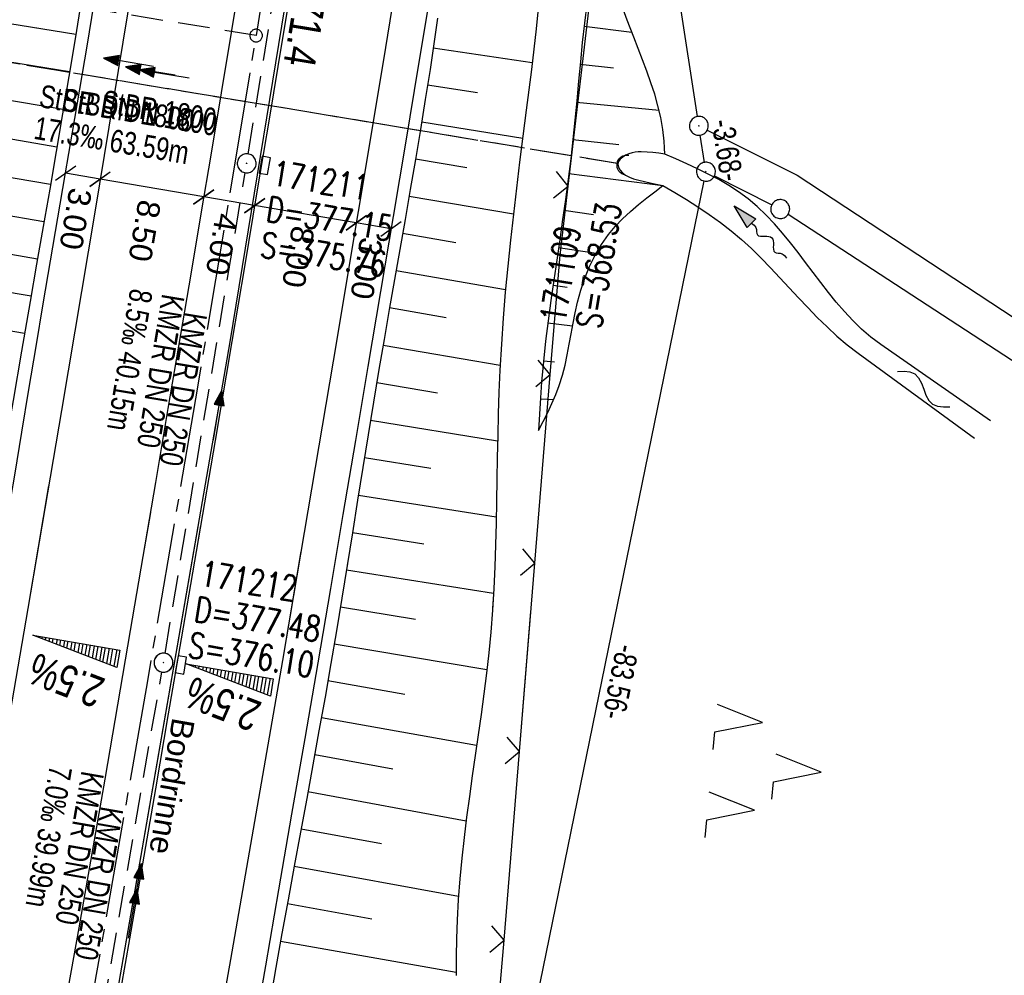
# Model space of a CAD drawing. Extents: x 509531 to 509917, y 454649 to 455599.
# Tile 4 of 26: x 509671 to 509749, y 454709 to 454784. Entities that reach past the tile are written whole.
import ezdxf

# ---------------------------------------------------------------- set-up
doc = ezdxf.new("R2010")
doc.units = 0
doc.header["$LTSCALE"] = 10
doc.header["$MEASUREMENT"] = 0
for name, pattern in [('ACHSE', [5.5, 4, -0.5, 0.5, -0.5]), ('LT00', [0]), ('LT12', [0.4, 0.3, -0.1]), ('LT17', [0.15, 0.1, -0.05]), ('STRICHLINIE2', [0.375, 0.25, -0.125])]:
    doc.linetypes.add(name, pattern=pattern)
doc.layers.get('0').update_dxf_attribs({"linetype": 'LT00'})
for name, color, linetype in [('--EK_FBR', 1, 'LT00'), ('--EK_Halt-Pfeil', 4, 'LT00'), ('--EK_Haltung', 7, 'STRICHLINIE2'), ('--EK_Haltung-Text', 140, 'LT00'), ('--EK_Schacht-Text', 5, 'LT00'), ('--EK_ST-93-1', 30, 'LT17'), ('--EL_DFK_AB_L', 21, 'LT00'), ('--EL_DFK_AB_P', 7, 'LT00'), ('--EL_Halt-Pfeil', 4, 'LT00'), ('--EL_Haltung', 182, 'STRICHLINIE2'), ('--EL_Haltung-Text', 182, 'LT00'), ('--FLIEßRICHTPFEIL', 180, 'Continuous'), ('--WASSER_NUTZUNG', 180, 'Continuous'), ('-AX-093', 35, 'ACHSE'), ('-QUE-20O', 11, 'LT00'), ('-QUE-20W', 11, 'LT00'), ('-ST-93-1', 250, 'LT00'), ('ABSTAND', 8, 'LT00'), ('BEMAßUNG', 255, 'Continuous'), ('DFK_AB_L', 21, 'LT00'), ('DFK_AB_P', 7, 'LT00'), ('DFK_GZPKT', 250, 'LT00'), ('DFK_KATASTER', 250, 'LT00'), ('DFK_NUTZUNG', 250, 'LT00'), ('DL', 182, 'LT12'), ('DL_PFEIL', 201, 'LT00'), ('DL_TEXT', 182, 'LT00'), ('RINNE_TEXT', 11, 'Continuous'), ('V116_AFBR_BAB', 250, 'LT00'), ('V116_BOESCH', 250, 'LT00'), ('V116_BOSCHUNG', 250, 'LT00'), ('V116_GRABEN', 250, 'LT00'), ('V116_H_BORD', 8, 'LT00'), ('V116_KA_PRUF', 182, 'LT00'), ('V116_LD_MARK', 250, 'LT00'), ('V116_SINKK', 182, 'LT00'), ('V116_UK_DURCH', 182, 'LT00'), ('V116_ZAUN', 40, 'LT00'), ('V117_AFBR_BAB', 250, 'LT00'), ('V117_BOESCH', 250, 'LT00'), ('V117_BOSCHUNG', 250, 'LT00'), ('V117_H_BORD', 8, 'LT00'), ('V117_KA_PRUF', 182, 'LT00'), ('V117_LD_MARK', 250, 'LT00'), ('V117_SINKK', 182, 'LT00'), ('V117_ZAUN', 40, 'LT00')]:
    doc.layers.add(name, color=color, linetype=linetype)
doc.styles.add('Arial', font='ARIAL.TTF')
doc.styles.add('Beschrift', font='ARIAL.TTF')
doc.styles.add('Haltungsbeschriftung', font='ARIAL.TTF', dxfattribs={"width": 0.75})
doc.styles.add('schachtbeschriftung', font='romans.shx', dxfattribs={"width": 0.75, "height": 2})
doc.styles.get("Standard").update_dxf_attribs({"font": 'ARIAL.TTF'})

# ---------------------------------------------------------------- blocks, each defined once
blk = doc.blocks.new('SYMB7010')
at = {"color": 0, "linetype": 'ByBlock'}
for points in [[(-0.031408, 0.499213), (-0.093728, 0.49134), (-0.15457, 0.475719), (-0.212975, 0.452595), (-0.268021, 0.422333), (-0.31884, 0.385411), (-0.36463, 0.342411), (-0.40467, 0.29401), (-0.438329, 0.240973), (-0.465074, 0.184136), (-0.484486, 0.124395), (-0.496256, 0.062692), (-0.5002, 0)], [(-0.5002, 0), (-0.496256, -0.062692), (-0.484486, -0.124395), (-0.465075, -0.184136), (-0.438329, -0.240973), (-0.404671, -0.29401), (-0.36463, -0.342411), (-0.31884, -0.385411), (-0.268021, -0.422333), (-0.212975, -0.452595), (-0.154571, -0.475719), (-0.093728, -0.49134), (-0.031408, -0.499213), (0.031408, -0.499213)], [(0.5002, 0), (0.496256, 0.062692), (0.484485, 0.124395), (0.465074, 0.184136), (0.438329, 0.240973), (0.40467, 0.29401), (0.36463, 0.342411), (0.31884, 0.385411), (0.268021, 0.422333), (0.212975, 0.452595), (0.15457, 0.475719), (0.093728, 0.49134), (0.031408, 0.499213), (-0.031408, 0.499213)], [(0.031408, -0.499213), (0.093728, -0.491341), (0.15457, -0.475719), (0.212975, -0.452595), (0.268021, -0.422333), (0.31884, -0.385411), (0.36463, -0.342411), (0.404671, -0.294011), (0.438329, -0.240974), (0.465075, -0.184136), (0.484486, -0.124395), (0.496256, -0.062692), (0.500201, 0)]]:
    blk.add_lwpolyline(points, dxfattribs=at)
blk = doc.blocks.new('SYMB0003')
at = {"color": 0, "linetype": 'ByBlock'}
for p, q in [((-0.015712, 0), (0.010166, 0.012015)), ((0, -0.021257), (-0.015712, 0)), ((0.010166, 0.012015), (0, -0.021257))]:
    blk.add_line(p, q, dxfattribs=at)
for points in [[(-0.031395, 0.499013), (-0.093691, 0.491144), (-0.154509, 0.475528), (-0.21289, 0.452414), (-0.267913, 0.422164), (-0.318712, 0.385257), (-0.364484, 0.342274), (-0.404509, 0.293893), (-0.438154, 0.240877), (-0.464888, 0.184062), (-0.484292, 0.124345), (-0.496058, 0.062667), (-0.5, 0)], [(-0.5, 0), (-0.496058, -0.062667), (-0.484292, -0.124345), (-0.464888, -0.184062), (-0.438154, -0.240877), (-0.404509, -0.293893), (-0.364485, -0.342274), (-0.318712, -0.385257), (-0.267914, -0.422164), (-0.21289, -0.452414), (-0.154509, -0.475529), (-0.093691, -0.491144), (-0.031395, -0.499014), (0.031395, -0.499014)], [(0.5, 0), (0.496057, 0.062667), (0.484292, 0.124345), (0.464888, 0.184062), (0.438153, 0.240877), (0.404509, 0.293893), (0.364484, 0.342274), (0.318712, 0.385257), (0.267913, 0.422164), (0.21289, 0.452414), (0.154509, 0.475528), (0.093691, 0.491144), (0.031395, 0.499013), (-0.031395, 0.499013)], [(0.031395, -0.499014), (0.093691, -0.491144), (0.154509, -0.475529), (0.21289, -0.452414), (0.267914, -0.422164), (0.318712, -0.385257), (0.364485, -0.342274), (0.404509, -0.293893), (0.438154, -0.240877), (0.464889, -0.184062), (0.484292, -0.124345), (0.496058, -0.062667), (0.5, 0)]]:
    blk.add_lwpolyline(points, dxfattribs=at)
blk = doc.blocks.new('SYMB7251')
at = {"color": 0, "linetype": 'ByBlock'}
for points in [[(-0.25, 0), (-0.208333, 0.028889), (-0.166667, 0.051111), (-0.125, 0.06), (-0.083333, 0.051111), (-0.041667, 0.028889), (0, 0)], [(0, 0), (0.041667, -0.028889), (0.083333, -0.051111), (0.125, -0.06), (0.166667, -0.051111), (0.208333, -0.028889), (0.25, 0)]]:
    blk.add_lwpolyline(points, dxfattribs=at)
blk = doc.blocks.new('SYMB7221')
at = {"color": 0, "linetype": 'ByBlock'}
for p, q in [((0, 0.435), (-0.11, 0.065)), ((0.11, 0.065), (0, 0.435)), ((0.25, 0.065), (0.11, 0.065)), ((-0.35, -0.065), (-0.46, -0.435)), ((0.35, -0.065), (0.24, -0.435))]:
    blk.add_line(p, q, dxfattribs=at)
for points in [[(-0.1, -0.435), (-0.24, -0.435), (-0.35, -0.065)], [(0.6, -0.435), (0.46, -0.435), (0.35, -0.065)]]:
    blk.add_lwpolyline(points, dxfattribs=at)
blk = doc.blocks.new('FLIEßRICHTPFEIL')
at = {"layer": '--FLIEßRICHTPFEIL'}
blk.add_hatch(color=256, dxfattribs=at).paths.add_polyline_path([(-1.95, 0.4875), (-1.95, -0.4875), (0, 0)])
for p, q in [((-1.95, 0.4875), (-1.95, -0.4875)), ((-1.95, 0.4875), (0, 0)), ((0, 0), (-1.95, -0.4875))]:
    blk.add_line(p, q, dxfattribs=at)
at = {"layer": '--FLIEßRICHTPFEIL', "start_tangent": (-1, 0), "end_tangent": (-1, 0)}
blk.add_spline([(-1.95, 0), (-2.4375, 0), (-2.925, 0.325), (-3.4125, 0), (-3.9, -0.325), (-4.3875, 0), (-4.875, 0.325), (-5.3625, 0), (-5.85, 0)], degree=3, dxfattribs=at)
blk = doc.blocks.new('SYMB0652')
at = {"color": 0, "linetype": 'ByBlock'}
blk.add_lwpolyline([(-0.15, -0.075), (0.15, -0.075), (0.15, 0.075), (-0.15, 0.075), (-0.15, -0.075)], dxfattribs=at)
blk = doc.blocks.new('SYMB1107')
at = {"color": 0, "linetype": 'ByBlock'}
for points in [[(-0.2, 0), (-0.196157, 0.039018), (-0.184776, 0.076537), (-0.166294, 0.111114), (-0.141421, 0.141421), (-0.111114, 0.166294), (-0.076537, 0.184776), (-0.039018, 0.196157), (0, 0.2)], [(0, 0.2), (0.039018, 0.196157), (0.076537, 0.184776), (0.111114, 0.166294), (0.141421, 0.141421), (0.166294, 0.111114), (0.184776, 0.076537), (0.196157, 0.039018), (0.2, 0)]]:
    blk.add_lwpolyline(points, dxfattribs=at)
blk = doc.blocks.new('_Oblique')
at = {"color": 0, "linetype": 'ByBlock', "lineweight": -2}
blk.add_line((-0.5, -0.5), (0.5, 0.5), dxfattribs=at)
blk = doc.blocks.new('SYMB0024')
at = {"color": 0, "linetype": 'ByBlock'}
for p, q in [((-0.5, 0.5), (0, 0)), ((0, 0), (0.5, 0.5))]:
    blk.add_line(p, q, dxfattribs=at)
blk = doc.blocks.new('SYMB0070')
at = {"color": 0, "linetype": 'ByBlock'}
for p, q in [((-0.5, 0), (0.2, 0)), ((0.5, 0), (0.2, 0.1)), ((0.2, 0.1), (0.2, 0)), ((0.468, 0), (0.21, 0.086)), ((0.21, 0.086), (0.21, -0.086)), ((0.21, -0.086), (0.468, 0)), ((0.22, -0.072), (0.437, 0)), ((0.23, -0.058), (0.405, 0)), ((0.24, -0.045), (0.374, 0)), ((0.342, 0), (0.25, 0.031)), ((0.25, 0.031), (0.25, -0.031)), ((0.25, -0.031), (0.342, 0)), ((0.26, -0.017), (0.31, 0)), ((0.27, -0.003), (0.279, 0))]:
    blk.add_line(p, q, dxfattribs=at)
for points in [[(0.2, 0), (0.2, -0.1), (0.5, 0)], [(0.437, 0), (0.22, 0.072), (0.22, -0.072)], [(0.405, 0), (0.23, 0.058), (0.23, -0.058)], [(0.374, 0), (0.24, 0.045), (0.24, -0.045)], [(0.31, 0), (0.26, 0.017), (0.26, -0.017)], [(0.279, 0), (0.27, 0.003), (0.27, -0.003)]]:
    blk.add_lwpolyline(points, dxfattribs=at)
blk = doc.blocks.new('SYMB2')
at = {"color": 0, "linetype": 'ByBlock', "flags": 128}
for points in [[(-0.031395, 0.499013), (-0.093691, 0.491144), (-0.154509, 0.475528), (-0.21289, 0.452414), (-0.267913, 0.422164), (-0.318712, 0.385257), (-0.364484, 0.342274), (-0.404509, 0.293893), (-0.438154, 0.240877), (-0.464888, 0.184062), (-0.484292, 0.124345), (-0.496058, 0.062667), (-0.5, 0)], [(-0.5, 0), (-0.496058, -0.062667), (-0.484292, -0.124345), (-0.464888, -0.184062), (-0.438154, -0.240877), (-0.404509, -0.293893), (-0.364485, -0.342274), (-0.318712, -0.385257), (-0.267914, -0.422164), (-0.21289, -0.452414), (-0.154509, -0.475529), (-0.093691, -0.491144), (-0.031395, -0.499014), (0.031395, -0.499014)], [(0.5, 0), (0.496057, 0.062667), (0.484292, 0.124345), (0.464888, 0.184062), (0.438153, 0.240877), (0.404509, 0.293893), (0.364484, 0.342274), (0.318712, 0.385257), (0.267913, 0.422164), (0.21289, 0.452414), (0.154509, 0.475528), (0.093691, 0.491144), (0.031395, 0.499013), (-0.031395, 0.499013)], [(0.031395, -0.499014), (0.093691, -0.491144), (0.154509, -0.475529), (0.21289, -0.452414), (0.267914, -0.422164), (0.318712, -0.385257), (0.364485, -0.342274), (0.404509, -0.293893), (0.438154, -0.240877), (0.464889, -0.184062), (0.484292, -0.124345), (0.496058, -0.062667), (0.5, 0)]]:
    blk.add_lwpolyline(points, dxfattribs=at)

msp = doc.modelspace()

# ---------------------------------------------------------------- linework, layer by layer
at = {"layer": '--EK_FBR', "color": 2}
for points in [[(509692.286, 454788.495), (509691.324, 454782.637), (509690.341, 454776.703), (509689.35, 454770.77), (509688.354, 454764.838), (509687.353, 454758.907), (509686.021, 454751.044), (509684.684, 454743.181), (509683.341, 454735.32), (509682.32, 454729.369), (509681.295, 454723.419), (509680.266, 454717.47), (509679.231, 454711.521), (509677.863, 454703.709), (509676.484, 454695.899), (509675.094, 454688.091), (509674.027, 454682.146), (509672.953, 454676.203), (509671.874, 454670.261), (509670.857, 454664.681)], [(509688.076, 454788.071), (509687.311, 454783.418), (509686.515, 454778.623), (509685.713, 454773.83), (509684.905, 454769.037), (509684.095, 454764.244), (509683.284, 454759.452), (509682.291, 454753.586), (509681.297, 454747.72), (509680.301, 454741.854), (509679.302, 454735.989), (509678.292, 454730.089), (509677.276, 454724.189), (509676.253, 454718.291), (509675.222, 454712.394), (509674.393, 454707.691)], [(509680.895, 454745.352), (509680.301, 454741.854), (509679.302, 454735.989), (509678.292, 454730.089), (509677.276, 454724.189), (509676.253, 454718.291), (509675.222, 454712.394), (509674.393, 454707.691), (509673.56, 454702.989), (509672.722, 454698.287), (509671.881, 454693.586), (509671.037, 454688.886), (509669.97, 454682.953), (509668.901, 454677.021), (509667.831, 454671.089), (509666.761, 454665.157), (509666.756, 454665.13)], [(509684.877, 454744.315), (509684.684, 454743.181), (509683.341, 454735.32), (509682.32, 454729.369), (509681.295, 454723.419), (509680.266, 454717.469), (509679.231, 454711.521), (509677.863, 454703.709), (509676.484, 454695.899), (509675.094, 454688.091), (509674.027, 454682.146), (509672.953, 454676.203), (509671.874, 454670.261), (509670.857, 454664.681)]]:
    msp.add_lwpolyline(points, dxfattribs=at)
at = {"layer": '--EK_FBR'}
for points in [[(509703.129, 454786.759), (509702.136, 454780.744), (509701.146, 454774.785), (509700.15, 454768.827), (509699.149, 454762.87), (509698.146, 454756.913), (509697.155, 454751.042), (509696.162, 454745.171), (509695.165, 454739.301), (509694.164, 454733.432), (509693.133, 454727.422), (509692.097, 454721.412), (509691.057, 454715.403), (509690.014, 454709.395), (509689.198, 454704.707), (509688.38, 454700.02), (509687.557, 454695.333), (509686.73, 454690.647), (509685.896, 454685.962), (509685.035, 454681.165), (509684.167, 454676.368), (509683.295, 454671.573), (509682.419, 454666.778), (509681.815, 454663.481)], [(509663.064, 454707.6), (509663.764, 454711.604), (509664.467, 454715.607), (509665.13, 454719.359), (509665.794, 454723.111), (509666.458, 454726.863), (509667.119, 454730.616), (509667.775, 454734.369), (509668.423, 454738.124), (509669.001, 454741.518), (509669.573, 454744.913), (509670.141, 454748.309), (509670.707, 454751.705), (509671.272, 454755.102), (509671.839, 454758.498), (509672.41, 454761.893), (509672.987, 454765.3), (509673.568, 454768.706), (509674.149, 454772.112), (509674.73, 454775.518), (509675.306, 454778.924), (509675.877, 454782.332), (509676.44, 454785.741)], [(509695.545, 454741.537), (509695.165, 454739.301), (509694.164, 454733.432), (509693.133, 454727.422), (509692.097, 454721.412), (509691.057, 454715.403), (509690.014, 454709.395), (509689.198, 454704.707), (509688.38, 454700.02), (509687.557, 454695.333), (509686.73, 454690.647), (509685.896, 454685.962), (509685.035, 454681.165), (509684.167, 454676.368), (509683.295, 454671.573), (509682.419, 454666.778), (509681.815, 454663.481)]]:
    msp.add_lwpolyline(points, dxfattribs=at)
at = {"layer": '--EK_Haltung'}
for p, q in [((509688.655, 454773.774), (509694.032, 454806.848)), ((509717.951, 454773.011), (509656.698, 454783.201)), ((509682.061, 454734.171), (509688.412, 454772.294)), ((509675.22, 454694.775), (509681.81, 454732.692))]:
    msp.add_line(p, q, dxfattribs=at)
at = {"layer": '--EK_ST-93-1', "ltscale": 2.5}
msp.add_line((509689.279, 454783.163), (509649.798, 454789.623), dxfattribs=at)
at = {"layer": '--EL_DFK_AB_L'}
for p, q in [((509724.266, 454776.751), (509719.395, 454808.258)), ((509724.826, 454773.111), (509724.494, 454775.268)), ((509708.36, 454691.234), (509724.79, 454771.634))]:
    msp.add_line(p, q, dxfattribs=at)
at = {"layer": '--EL_Haltung'}
for p, q in [((509688.655, 454773.774), (509694.032, 454806.848)), ((509717.951, 454773.011), (509656.698, 454783.201)), ((509682.061, 454734.171), (509688.412, 454772.294)), ((509675.22, 454694.775), (509681.81, 454732.692))]:
    msp.add_line(p, q, dxfattribs=at)
at = {"layer": '-AX-093', "ltscale": 0.2}
msp.add_lwpolyline([(509703.313, 454871.949), (509699.735, 454848.591), (509696.077, 454825.245), (509692.34, 454801.912), (509688.525, 454778.591), (509684.63, 454755.284), (509680.657, 454731.99), (509676.605, 454708.71), (509672.474, 454685.443), (509668.756, 454664.911)], dxfattribs=at)
at = {"layer": '-QUE-20O'}
for p, q in [((509683.888, 454733.314), (509683.883, 454733.287)), ((509684.169, 454733.177), (509684.184, 454733.263)), ((509684.48, 454733.212), (509684.454, 454733.066)), ((509684.74, 454732.957), (509684.775, 454733.162)), ((509685.071, 454733.111), (509685.025, 454732.847)), ((509685.311, 454732.737), (509685.367, 454733.061)), ((509685.662, 454733.009), (509685.597, 454732.628)), ((509685.882, 454732.518), (509685.958, 454732.959)), ((509686.254, 454732.908), (509686.168, 454732.408)), ((509686.454, 454732.298), (509686.55, 454732.858)), ((509686.845, 454732.806), (509686.739, 454732.188)), ((509687.024, 454732.078), (509687.141, 454732.756)), ((509687.436, 454732.705), (509687.311, 454731.969)), ((509687.595, 454731.859), (509687.732, 454732.655)), ((509688.028, 454732.603), (509687.882, 454731.75)), ((509688.167, 454731.639), (509688.324, 454732.553)), ((509688.619, 454732.502), (509688.453, 454731.529)), ((509688.737, 454731.42), (509688.915, 454732.452)), ((509689.21, 454732.401), (509689.023, 454731.31)), ((509689.308, 454731.199), (509689.506, 454732.35)), ((509689.802, 454732.299), (509689.595, 454731.091)), ((509689.88, 454730.98), (509690.097, 454732.249)), ((509690.393, 454732.198), (509690.166, 454730.871))]:
    msp.add_line(p, q, dxfattribs=at)
msp.add_lwpolyline([(509690.409, 454730.776), (509683.746, 454733.339), (509690.645, 454732.156), (509690.409, 454730.776)], dxfattribs=at)
at = {"layer": '-QUE-20W'}
for p, q in [((509671.722, 454735.59), (509671.717, 454735.563)), ((509672.003, 454735.453), (509672.018, 454735.54)), ((509672.313, 454735.488), (509672.288, 454735.342)), ((509672.573, 454735.233), (509672.609, 454735.438)), ((509672.904, 454735.386), (509672.859, 454735.123)), ((509673.144, 454735.013), (509673.2, 454735.336)), ((509673.496, 454735.285), (509673.43, 454734.903)), ((509673.715, 454734.793), (509673.791, 454735.234)), ((509674.087, 454735.183), (509674.001, 454734.683)), ((509674.286, 454734.573), (509674.383, 454735.132)), ((509674.678, 454735.081), (509674.572, 454734.463)), ((509674.857, 454734.352), (509674.974, 454735.03)), ((509675.27, 454734.979), (509675.143, 454734.243)), ((509675.428, 454734.133), (509675.565, 454734.929)), ((509675.861, 454734.877), (509675.714, 454734.023)), ((509675.999, 454733.912), (509676.157, 454734.827)), ((509676.452, 454734.775), (509676.285, 454733.802)), ((509676.57, 454733.693), (509676.748, 454734.725)), ((509677.043, 454734.673), (509676.856, 454733.583)), ((509677.14, 454733.472), (509677.339, 454734.623)), ((509677.634, 454734.571), (509677.427, 454733.363)), ((509677.712, 454733.252), (509677.93, 454734.521)), ((509678.226, 454734.469), (509677.998, 454733.143))]:
    msp.add_line(p, q, dxfattribs=at)
msp.add_lwpolyline([(509678.241, 454733.048), (509671.58, 454735.616), (509678.478, 454734.427), (509678.241, 454733.048)], dxfattribs=at)
at = {"layer": 'BEMAßUNG'}
for p, q in [((509676.91, 454771.776), (509674.172, 454772.243)), ((509685.128, 454770.372), (509676.909, 454771.772)), ((509689.165, 454769.684), (509685.128, 454770.372)), ((509697.214, 454768.313), (509689.165, 454769.684)), ((509699.982, 454767.841), (509697.214, 454768.313))]:
    msp.add_line(p, q, dxfattribs=at)
at = {"layer": 'DFK_AB_L'}
for p, q in [((509724.266, 454776.751), (509719.395, 454808.258)), ((509724.826, 454773.111), (509724.494, 454775.268)), ((509708.36, 454691.234), (509724.79, 454771.634))]:
    msp.add_line(p, q, dxfattribs=at)
at = {"layer": 'DFK_KATASTER'}
for p, q in [((509725.051, 454775.673), (509732.18, 454772.09)), ((509725.61, 454772.032), (509730.16, 454769.746)), ((509732.18, 454772.09), (509784.83, 454737.46)), ((509731.458, 454768.999), (509783.652, 454734.919))]:
    msp.add_line(p, q, dxfattribs=at)
at = {"layer": 'DL'}
msp.add_line((509717.901, 454773.019), (509656.748, 454783.193), dxfattribs=at)
at = {"layer": 'V116_AFBR_BAB', "color": 0}
for points in [[(509692.286, 454788.495), (509691.324, 454782.637), (509690.341, 454776.703), (509689.35, 454770.77), (509688.354, 454764.838), (509687.353, 454758.907), (509686.021, 454751.044), (509684.684, 454743.181), (509683.341, 454735.32), (509682.32, 454729.369), (509681.295, 454723.419), (509680.266, 454717.47), (509679.231, 454711.521), (509677.863, 454703.709), (509676.484, 454695.899), (509675.094, 454688.091), (509674.027, 454682.146), (509672.953, 454676.203), (509671.874, 454670.261), (509670.857, 454664.681)], [(509688.076, 454788.071), (509687.311, 454783.418), (509686.515, 454778.623), (509685.713, 454773.83), (509684.905, 454769.037), (509684.095, 454764.244), (509683.284, 454759.452), (509682.291, 454753.586), (509681.297, 454747.72), (509680.301, 454741.854), (509679.302, 454735.989), (509678.292, 454730.089), (509677.276, 454724.189), (509676.253, 454718.291), (509675.222, 454712.394), (509674.393, 454707.691)]]:
    msp.add_lwpolyline(points, dxfattribs=at)
at = {"layer": 'V116_AFBR_BAB'}
for points in [[(509703.129, 454786.759), (509702.136, 454780.744), (509701.146, 454774.785), (509700.15, 454768.827), (509699.149, 454762.87), (509698.146, 454756.913), (509697.155, 454751.042), (509696.162, 454745.171), (509695.165, 454739.301), (509694.164, 454733.432), (509693.133, 454727.422), (509692.097, 454721.412), (509691.057, 454715.403), (509690.014, 454709.395), (509689.198, 454704.707), (509688.38, 454700.02), (509687.557, 454695.333), (509686.73, 454690.647), (509685.896, 454685.962), (509685.035, 454681.165), (509684.167, 454676.368), (509683.295, 454671.573), (509682.419, 454666.778), (509681.815, 454663.481)], [(509663.064, 454707.6), (509663.764, 454711.604), (509664.467, 454715.607), (509665.13, 454719.359), (509665.794, 454723.111), (509666.458, 454726.863), (509667.119, 454730.616), (509667.775, 454734.369), (509668.423, 454738.124), (509669.001, 454741.518), (509669.573, 454744.913), (509670.141, 454748.309), (509670.707, 454751.705), (509671.272, 454755.102), (509671.839, 454758.498), (509672.41, 454761.893), (509672.987, 454765.3), (509673.568, 454768.706), (509674.149, 454772.112), (509674.73, 454775.518), (509675.306, 454778.924), (509675.877, 454782.332), (509676.44, 454785.741)]]:
    msp.add_lwpolyline(points, dxfattribs=at)
at = {"layer": 'V116_BOESCH'}
for points in [[(509721.671, 454773.763), (509721.651, 454774.272), (509721.622, 454774.779), (509721.519, 454775.725), (509721.354, 454776.662), (509721.137, 454777.591), (509720.877, 454778.512), (509720.581, 454779.427), (509720.258, 454780.336), (509719.918, 454781.241), (509719.567, 454782.142), (509719.216, 454783.041), (509718.697, 454784.4), (509718.198, 454785.76), (509717.724, 454787.125), (509717.276, 454788.498), (509716.986, 454789.446), (509716.706, 454790.398), (509716.43, 454791.352)], [(509675.402, 454785.886), (509674.926, 454782.905), (509674.437, 454779.926), (509673.938, 454776.948), (509673.429, 454773.972), (509672.915, 454770.997), (509672.398, 454768.023), (509671.879, 454765.049), (509671.362, 454762.074), (509670.684, 454758.145), (509670.011, 454754.216), (509669.341, 454750.286), (509668.671, 454746.356), (509668.001, 454742.426), (509667.327, 454738.497), (509666.435, 454733.336), (509665.535, 454728.176), (509664.629, 454723.017), (509663.72, 454717.859), (509662.807, 454712.701), (509661.894, 454707.543)], [(509715.5, 454785.676), (509715.31, 454784.145), (509715.14, 454782.611), (509714.986, 454781.075), (509714.84, 454779.538), (509714.697, 454778), (509714.55, 454776.463), (509714.395, 454774.926), (509714.226, 454773.391), (509714.027, 454771.782), (509713.811, 454770.175), (509713.582, 454768.57), (509713.345, 454766.966), (509713.107, 454765.362), (509712.871, 454763.758), (509712.643, 454762.153), (509712.429, 454760.547), (509712.233, 454758.94), (509712.061, 454757.329), (509711.917, 454755.717), (509711.826, 454754.432), (509711.748, 454753.145), (509711.678, 454751.858)], [(509711.629, 454785.321), (509711.471, 454783.705), (509711.294, 454782.089), (509711.103, 454780.473), (509710.902, 454778.858), (509710.696, 454777.244), (509710.432, 454775.18), (509710.172, 454773.118), (509709.918, 454771.057), (509709.675, 454768.996), (509709.445, 454766.936), (509709.231, 454764.876), (509709.037, 454762.815), (509708.866, 454760.752), (509708.721, 454758.688), (509708.605, 454756.621), (509708.532, 454754.893), (509708.477, 454753.163), (509708.435, 454751.432), (509708.401, 454749.7), (509708.372, 454747.968), (509708.341, 454746.235), (509708.305, 454744.503), (509708.259, 454742.771), (509708.197, 454741.041), (509708.116, 454739.311), (509708.01, 454737.584), (509707.875, 454735.858), (509707.717, 454734.224), (509707.533, 454732.591), (509707.33, 454730.96), (509707.111, 454729.331), (509706.882, 454727.702), (509706.648, 454726.073), (509706.414, 454724.445), (509706.185, 454722.816), (509705.966, 454721.187), (509705.763, 454719.557), (509705.58, 454717.926), (509705.423, 454716.293), (509705.297, 454714.659), (509705.207, 454713.022), (509705.159, 454711.557), (509705.137, 454710.09), (509705.136, 454708.623)], [(509703.668, 454784.545), (509703.371, 454782.513), (509703.066, 454780.483), (509702.692, 454778.096), (509702.305, 454775.711), (509701.906, 454773.329), (509701.499, 454770.948), (509701.085, 454768.568), (509700.667, 454766.189), (509700.249, 454763.811), (509699.832, 454761.431), (509699.419, 454759.052), (509699.013, 454756.671), (509698.582, 454754.084), (509698.159, 454751.496), (509697.741, 454748.907), (509697.327, 454746.317), (509696.913, 454743.727), (509696.497, 454741.138), (509696.076, 454738.549), (509695.648, 454735.962), (509695.21, 454733.376), (509694.743, 454730.694), (509694.265, 454728.014), (509693.779, 454725.335), (509693.288, 454722.657), (509692.794, 454719.979), (509692.301, 454717.301), (509691.811, 454714.623), (509691.327, 454711.944), (509690.852, 454709.263), (509690.398, 454706.64)], [(509711.678, 454751.858), (509712.041, 454752.561), (509712.396, 454753.267), (509712.732, 454753.978), (509713.042, 454754.697), (509713.316, 454755.427), (509713.563, 454756.224), (509713.77, 454757.034), (509713.946, 454757.854), (509714.104, 454758.682), (509714.253, 454759.514), (509714.405, 454760.349), (509714.57, 454761.183), (509714.76, 454762.014), (509715.025, 454762.978), (509715.343, 454763.927), (509715.717, 454764.851), (509716.152, 454765.743), (509716.651, 454766.595), (509717.22, 454767.398), (509717.756, 454768.036), (509718.336, 454768.639), (509718.95, 454769.211), (509719.588, 454769.759), (509720.242, 454770.286), (509720.885, 454770.786), (509721.531, 454771.279)]]:
    msp.add_lwpolyline(points, dxfattribs=at)
at = {"layer": 'V116_BOSCHUNG'}
for p, q in [((509674.983, 454783.254), (509668.744, 454784.263)), ((509715.282, 454783.902), (509719.068, 454783.425)), ((509674.496, 454780.281), (509661.702, 454782.377)), ((509703.325, 454782.202), (509711.17, 454781.026)), ((509714.967, 454780.887), (509717.614, 454780.609)), ((509702.876, 454779.26), (509706.836, 454778.642)), ((509673.996, 454777.296), (509667.462, 454778.394)), ((509714.686, 454777.887), (509721.225, 454777.238)), ((509673.49, 454774.326), (509660.176, 454776.589)), ((509702.405, 454776.322), (509710.412, 454775.023)), ((509714.395, 454774.924), (509718.026, 454774.538)), ((509701.916, 454773.386), (509705.976, 454772.703)), ((509672.978, 454771.357), (509666.218, 454772.519)), ((509714.084, 454772.226), (509721.529, 454771.277)), ((509672.464, 454768.401), (509658.774, 454770.756)), ((509701.411, 454770.441), (509709.678, 454769.025)), ((509713.688, 454769.308), (509716.021, 454768.982)), ((509700.897, 454767.498), (509705.123, 454766.761)), ((509671.948, 454765.446), (509665.039, 454766.634)), ((509713.254, 454766.355), (509716.247, 454765.916)), ((509671.434, 454762.49), (509657.518, 454764.884)), ((509700.378, 454764.543), (509709.056, 454763.031)), ((509712.817, 454763.38), (509713.934, 454763.223)), ((509699.859, 454761.588), (509704.336, 454760.808)), ((509670.923, 454759.534), (509663.928, 454760.737)), ((509712.409, 454760.39), (509714.367, 454760.148)), ((509699.345, 454758.62), (509708.626, 454757.028)), ((509712.066, 454757.382), (509712.939, 454757.3)), ((509698.842, 454755.651), (509703.672, 454754.835)), ((509711.821, 454754.362), (509712.875, 454754.301)), ((509698.349, 454752.666), (509708.426, 454751.017)), ((509697.867, 454749.692), (509703.12, 454748.846)), ((509697.391, 454746.717), (509708.316, 454744.985)), ((509696.917, 454743.755), (509702.575, 454742.858)), ((509696.443, 454740.806), (509708.094, 454738.932)), ((509695.965, 454737.87), (509701.921, 454736.885)), ((509695.476, 454734.936), (509707.568, 454732.884)), ((509694.973, 454732.005), (509701.079, 454730.942)), ((509694.455, 454729.076), (509706.764, 454726.881)), ((509693.927, 454726.149), (509700.131, 454725.017)), ((509693.39, 454723.211), (509705.929, 454720.895)), ((509692.846, 454720.261), (509699.212, 454719.085)), ((509692.3, 454717.298), (509705.316, 454714.92)), ((509691.759, 454714.334), (509698.463, 454713.123)), ((509691.222, 454711.355), (509705.135, 454708.897))]:
    msp.add_line(p, q, dxfattribs=at)
at = {"layer": 'V116_GRABEN'}
for points in [[(509721.671, 454773.763), (509721.202, 454773.827), (509720.736, 454773.884), (509720.273, 454773.926), (509719.817, 454773.948), (509719.58, 454773.946), (509719.34, 454773.927), (509719.091, 454773.879), (509718.832, 454773.796), (509718.576, 454773.679), (509718.343, 454773.532), (509718.152, 454773.361), (509718.02, 454773.17), (509717.967, 454772.964), (509718.012, 454772.731), (509718.144, 454772.501), (509718.336, 454772.288), (509718.561, 454772.107), (509718.871, 454771.933), (509719.19, 454771.814), (509719.515, 454771.725), (509720.179, 454771.567), (509720.853, 454771.42), (509721.531, 454771.279)], [(509747.506, 454752.62), (509738.799, 454758.665), (509738.02, 454759.249), (509737.283, 454759.884), (509736.583, 454760.563), (509735.915, 454761.278), (509735.272, 454762.022), (509734.648, 454762.79), (509734.04, 454763.573), (509733.44, 454764.366), (509732.843, 454765.162), (509732.243, 454765.953), (509731.635, 454766.732), (509731.014, 454767.494), (509730.373, 454768.23), (509729.706, 454768.935), (509729.009, 454769.601), (509728.276, 454770.221), (509727.535, 454770.769), (509726.76, 454771.275), (509725.956, 454771.745), (509725.128, 454772.185), (509724.28, 454772.601), (509723.419, 454772.998), (509722.547, 454773.384), (509721.671, 454773.763)], [(509721.531, 454771.279), (509722.464, 454770.719), (509723.391, 454770.153), (509724.308, 454769.574), (509725.208, 454768.975), (509726.086, 454768.349), (509726.938, 454767.689), (509727.754, 454766.996), (509728.543, 454766.271), (509729.311, 454765.518), (509730.063, 454764.746), (509730.804, 454763.96), (509731.54, 454763.168), (509732.276, 454762.375), (509733.017, 454761.588), (509733.77, 454760.815), (509734.538, 454760.061), (509735.329, 454759.332), (509736.146, 454758.636), (509736.996, 454757.979), (509746.22, 454751.225)]]:
    msp.add_lwpolyline(points, dxfattribs=at)
at = {"layer": 'V116_H_BORD'}
msp.add_lwpolyline([(509670.66, 454664.703), (509674.956, 454688.092), (509687.226, 454758.889), (509698.82, 454829.808), (509713.107, 454924.886), (509723.035, 454996.441), (509723.981, 455003.694), (509724.839, 455010.383), (509725.664, 455016.581), (509733.302, 455077.253), (509741.563, 455148.374)], dxfattribs=at)
at = {"layer": 'V116_LD_MARK'}
for points in [[(509714.941, 454880.312), (509712.336, 454863.072), (509709.688, 454845.838), (509706.996, 454828.611), (509703.21, 454804.841), (509699.342, 454781.084), (509695.393, 454757.34), (509691.362, 454733.61), (509687.25, 454709.894), (509683.056, 454686.192), (509679.012, 454663.788)], [(509693.141, 454873.711), (509691.018, 454859.844), (509688.869, 454845.98), (509686.694, 454832.121), (509684.191, 454816.373), (509681.655, 454800.63), (509679.086, 454784.893), (509676.482, 454769.161), (509673.844, 454753.435), (509671.172, 454737.715), (509668.464, 454722.001), (509665.72, 454706.293), (509662.94, 454690.592), (509660.124, 454674.898), (509658.511, 454666.033)]]:
    msp.add_lwpolyline(points, dxfattribs=at)
at = {"layer": 'V116_ZAUN'}
for p, q in [((509714.012, 454771.217), (509715.759, 454786.115)), ((509711.377, 454741.336), (509712.598, 454756.286)), ((509710.156, 454726.386), (509711.377, 454741.336)), ((509708.935, 454711.436), (509710.156, 454726.386)), ((509707.714, 454696.485), (509708.935, 454711.436))]:
    msp.add_line(p, q, dxfattribs=at)
msp.add_lwpolyline([(509712.598, 454756.286), (509713.372, 454765.757), (509714.012, 454771.217)], dxfattribs=at)
at = {"layer": 'V117_AFBR_BAB', "color": 0}
for points in [[(509680.895, 454745.352), (509680.301, 454741.854), (509679.302, 454735.989), (509678.292, 454730.089), (509677.276, 454724.189), (509676.253, 454718.291), (509675.222, 454712.394), (509674.393, 454707.691), (509673.56, 454702.989), (509672.722, 454698.287), (509671.881, 454693.586), (509671.037, 454688.886), (509669.97, 454682.953), (509668.901, 454677.021), (509667.831, 454671.089), (509666.761, 454665.157), (509666.756, 454665.13)], [(509684.877, 454744.315), (509684.684, 454743.181), (509683.341, 454735.32), (509682.32, 454729.369), (509681.295, 454723.419), (509680.266, 454717.469), (509679.231, 454711.521), (509677.863, 454703.709), (509676.484, 454695.899), (509675.094, 454688.091), (509674.027, 454682.146), (509672.953, 454676.203), (509671.874, 454670.261), (509670.857, 454664.681)]]:
    msp.add_lwpolyline(points, dxfattribs=at)
at = {"layer": 'V117_AFBR_BAB'}
msp.add_lwpolyline([(509695.545, 454741.537), (509695.165, 454739.301), (509694.164, 454733.432), (509693.133, 454727.422), (509692.097, 454721.412), (509691.057, 454715.403), (509690.014, 454709.395), (509689.198, 454704.707), (509688.38, 454700.02), (509687.557, 454695.333), (509686.73, 454690.647), (509685.896, 454685.962), (509685.035, 454681.165), (509684.167, 454676.368), (509683.295, 454671.573), (509682.419, 454666.778), (509681.815, 454663.481)], dxfattribs=at)
at = {"layer": 'V117_BOESCH'}
for points in [[(509696.52, 454741.283), (509696.497, 454741.138), (509696.076, 454738.549), (509695.648, 454735.962), (509695.21, 454733.376), (509694.743, 454730.694), (509694.265, 454728.014), (509693.779, 454725.335), (509693.288, 454722.657), (509692.794, 454719.979), (509692.301, 454717.301), (509691.811, 454714.623), (509691.327, 454711.944), (509690.852, 454709.263), (509690.398, 454706.64)], [(509708.052, 454738.28), (509708.01, 454737.584), (509707.875, 454735.858), (509707.717, 454734.224), (509707.533, 454732.591), (509707.33, 454730.96), (509707.111, 454729.331), (509706.882, 454727.702), (509706.648, 454726.073), (509706.414, 454724.445), (509706.185, 454722.816), (509705.966, 454721.187), (509705.763, 454719.557), (509705.58, 454717.926), (509705.423, 454716.293), (509705.297, 454714.659), (509705.207, 454713.022), (509705.159, 454711.557), (509705.137, 454710.09), (509705.136, 454708.623)]]:
    msp.add_lwpolyline(points, dxfattribs=at)
at = {"layer": 'V117_BOSCHUNG'}
for p, q in [((509696.443, 454740.806), (509701.44, 454740.002)), ((509695.965, 454737.87), (509701.921, 454736.885)), ((509695.476, 454734.936), (509707.568, 454732.884)), ((509694.973, 454732.005), (509701.079, 454730.942)), ((509694.455, 454729.076), (509706.764, 454726.881)), ((509693.927, 454726.149), (509700.131, 454725.017)), ((509693.39, 454723.211), (509705.929, 454720.895)), ((509692.846, 454720.261), (509699.212, 454719.085)), ((509692.3, 454717.298), (509705.316, 454714.92)), ((509691.759, 454714.334), (509698.463, 454713.123)), ((509691.222, 454711.355), (509705.135, 454708.897))]:
    msp.add_line(p, q, dxfattribs=at)
at = {"layer": 'V117_H_BORD'}
msp.add_lwpolyline([(509670.66, 454664.703), (509674.956, 454688.092), (509684.708, 454744.359)], dxfattribs=at)
at = {"layer": 'V117_LD_MARK'}
for points in [[(509672.827, 454747.453), (509671.172, 454737.715), (509668.464, 454722.001), (509665.72, 454706.293), (509662.94, 454690.592), (509660.124, 454674.898), (509658.511, 454666.033)], [(509692.829, 454742.244), (509691.362, 454733.61), (509687.25, 454709.894), (509683.056, 454686.192), (509679.012, 454663.788)]]:
    msp.add_lwpolyline(points, dxfattribs=at)
at = {"layer": 'V117_ZAUN'}
for p, q in [((509710.156, 454726.386), (509711.064, 454737.496)), ((509708.935, 454711.436), (509710.156, 454726.386)), ((509707.714, 454696.485), (509708.935, 454711.436))]:
    msp.add_line(p, q, dxfattribs=at)

# ---------------------------------------------------------------- block references
at = {"layer": '--EK_Halt-Pfeil', "yscale": 4, "zscale": 4}
for p, xscale, rotation in [((509679.161, 454781.051), 3.999999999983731, 170.5558800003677), ((509686.223, 454753.068), 4.00000000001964, 80.54163999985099), ((509679.843, 454715.533), 4.000000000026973, 80.14143000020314)]:
    msp.add_blockref('SYMB0070', p, dxfattribs=dict(at, xscale=xscale, rotation=rotation))
at = {"layer": '--EL_DFK_AB_P', "xscale": 1.500000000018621, "yscale": 1.5, "zscale": 1.5, "rotation": 264.7377099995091}
for p in [(509724.38, 454776.009), (509724.94, 454772.37)]:
    msp.add_blockref('SYMB0003', p, dxfattribs=at)
at = {"layer": '--EL_Halt-Pfeil', "yscale": 4, "zscale": 4}
for p, xscale, rotation in [((509680.889, 454780.353), 3.999999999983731, 170.5558800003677), ((509686.223, 454753.068), 4.00000000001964, 80.54163999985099), ((509679.5, 454713.562), 4.000000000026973, 80.14143000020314)]:
    msp.add_blockref('SYMB0070', p, dxfattribs=dict(at, xscale=xscale, rotation=rotation))
at = {"layer": '--FLIEßRICHTPFEIL', "rotation": 134.9444544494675}
msp.add_blockref('FLIEßRICHTPFEIL', (509727.185, 454769.662), dxfattribs=at)
at = {"layer": '--WASSER_NUTZUNG', "xscale": 9.99999999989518, "yscale": 10.00000000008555, "zscale": 10, "rotation": 325.7071345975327}
msp.add_blockref('SYMB7251', (509742.203, 454755.128), dxfattribs=at)
at = {"layer": '-ST-93-1', "rotation": 274.1956499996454}
msp.add_blockref('SYMB2', (509689.279, 454783.163), dxfattribs=at)
at = {"layer": 'BEMAßUNG', "xscale": 1.4, "yscale": 1.4, "zscale": 1.4}
for p, rotation in [((509674.172, 454772.243), 170.3325578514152), ((509676.909, 454771.772), 170.3325578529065), ((509676.91, 454771.776), 350.3325578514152), ((509685.128, 454770.372), 170.3325578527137), ((509685.128, 454770.372), 350.3325578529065), ((509689.165, 454769.684), 170.3325578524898), ((509689.165, 454769.684), 350.3325578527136), ((509697.214, 454768.313), 170.3325578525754), ((509697.214, 454768.313), 350.3325578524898), ((509699.982, 454767.841), 350.3325578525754)]:
    msp.add_blockref('_Oblique', p, dxfattribs=dict(at, rotation=rotation))
at = {"layer": 'DFK_AB_P', "xscale": 1.500000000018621, "yscale": 1.5, "zscale": 1.5, "rotation": 264.7377099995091}
for p in [(509724.38, 454776.009), (509724.94, 454772.37)]:
    msp.add_blockref('SYMB0003', p, dxfattribs=at)
at = {"layer": 'DFK_GZPKT', "xscale": 1.500000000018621, "yscale": 1.5, "zscale": 1.5, "rotation": 264.7377099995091}
msp.add_blockref('SYMB7010', (509730.83, 454769.41), dxfattribs=at)
at = {"layer": 'DFK_NUTZUNG', "xscale": 10.00000000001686, "yscale": 10, "zscale": 10, "rotation": 264.7377100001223}
msp.add_blockref('SYMB7221', (509729.755, 454725.147), dxfattribs=at)
at = {"layer": 'DL_PFEIL', "xscale": 3.999999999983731, "yscale": 4, "zscale": 4, "rotation": 170.5558800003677}
msp.add_blockref('SYMB0070', (509682.009, 454780.119), dxfattribs=at)
at = {"layer": 'V116_KA_PRUF', "xscale": 1.500000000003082, "yscale": 1.5, "zscale": 1.5, "rotation": 263.7512999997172}
for p in [(509688.535, 454773.034), (509681.938, 454733.431)]:
    msp.add_blockref('SYMB0003', p, dxfattribs=at)
at = {"layer": 'V116_SINKK', "zscale": 4.5}
for p, xscale, yscale, rotation in [((509689.97, 454772.869), 4.500000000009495, 4.499999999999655, 260.4648763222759), ((509683.321, 454733.249), 4.50000000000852, 4.4999999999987, 260.2269046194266)]:
    msp.add_blockref('SYMB0652', p, dxfattribs=dict(at, xscale=xscale, yscale=yscale, rotation=rotation))
at = {"layer": 'V116_UK_DURCH', "xscale": 4.000000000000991, "yscale": 4.000000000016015, "zscale": 4, "rotation": 80.55578734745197}
msp.add_blockref('SYMB1107', (509718.691, 454772.888), dxfattribs=at)
at = {"layer": 'V116_ZAUN', "yscale": 2.099999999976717, "zscale": 2.1}
for p, xscale, rotation in [((509714.012, 454771.217), 2.100000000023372, 83.31067999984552), ((509712.598, 454756.286), 2.100000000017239, 85.33215000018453), ((509711.377, 454741.336), 2.100000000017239, 85.33215000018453), ((509710.156, 454726.386), 2.100000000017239, 85.33215000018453), ((509708.935, 454711.436), 2.100000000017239, 85.33215000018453)]:
    msp.add_blockref('SYMB0024', p, dxfattribs=dict(at, xscale=xscale, rotation=rotation))
at = {"layer": 'V117_KA_PRUF', "xscale": 1.499999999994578, "yscale": 1.5, "zscale": 1.5, "rotation": 255.4038000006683}
msp.add_blockref('SYMB0003', (509681.938, 454733.431), dxfattribs=at)
at = {"layer": 'V117_SINKK', "xscale": 4.499999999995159, "yscale": 4.500000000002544, "zscale": 4.5, "rotation": 260.2658861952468}
msp.add_blockref('SYMB0652', (509683.321, 454733.249), dxfattribs=at)
at = {"layer": 'V117_ZAUN', "xscale": 2.100000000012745, "yscale": 2.099999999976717, "zscale": 2.1, "rotation": 85.33237000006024}
for p in [(509710.156, 454726.386), (509708.935, 454711.436)]:
    msp.add_blockref('SYMB0024', p, dxfattribs=at)

# ---------------------------------------------------------------- texts
at = {"layer": '--EK_Haltung-Text', "style": 'Haltungsbeschriftung', "width": 0.75}
for s, rotation, p in [('StBR DN 1800', -9.44413, (509671.997, 454777.514)), ('17.3‰ 63.59m', -9.44413, (509671.577, 454774.989)), ('8.5‰ 40.15m', -99.45836, (509679.315, 454763.165)), ('KMZR DN 250', -99.45836, (509681.84, 454762.744)), ('7.0‰ 39.99m', -99.85857, (509672.931, 454725.352)), ('KMZR DN 250', -99.85857, (509675.453, 454724.913))]:
    msp.add_text(s, height=1.8, rotation=rotation, dxfattribs=at).set_placement(p)
at = {"layer": '--EK_Schacht-Text', "style": 'schachtbeschriftung', "width": 0.75}
for s, rotation, p in [('171211', -9.23387, (509690.437, 454771.303)), ('D=377.15', -9.23387, (509689.975, 454768.46)), ('S=368.53', 80.55588, (509716.604, 454759.82)), ('S=375.76', -9.23387, (509689.513, 454765.617)), ('171109', 80.55588, (509713.763, 454760.292)), ('171212', -9.45836, (509684.734, 454739.565)), ('D=377.48', -9.45836, (509684.261, 454736.724)), ('S=376.10', -9.45836, (509683.788, 454733.884))]:
    msp.add_text(s, height=2, rotation=rotation, dxfattribs=at).set_placement(p)
at = {"layer": '--EL_Haltung-Text', "style": 'Haltungsbeschriftung', "width": 0.75}
for s, rotation, p in [('StBR DN 1800', -9.44413, (509673.827, 454777.225)), ('KMZR DN 250', -99.45836, (509683.635, 454761.305)), ('KMZR DN 250', -99.85857, (509676.996, 454722.103))]:
    msp.add_text(s, height=1.8, rotation=rotation, dxfattribs=at).set_placement(p)
at = {"layer": '-QUE-20O', "style": 'Beschrift', "width": 0.75}
msp.add_text('2.5%', height=2.5, rotation=158.9577, dxfattribs=at).set_placement((509689.85, 454730.241))
at = {"layer": '-QUE-20W', "style": 'Beschrift', "width": 0.75}
msp.add_text('2.5%', height=2.5, rotation=158.91422, dxfattribs=at).set_placement((509677.441, 454732.114))
at = {"layer": '-ST-93-1', "style": 'Beschrift', "width": 0.8}
msp.add_text('  171.4', height=2.5, rotation=-99.35078, dxfattribs=at).set_placement((509692.834, 454789.372))
at = {"layer": 'ABSTAND', "width": 0.75}
for s, rotation, p in [(' -3.68-', -81.25404, (509725.294, 454776.908)), (' -83.56-', -101.54881, (509717.996, 454735.499))]:
    msp.add_text(s, height=1.8, rotation=rotation, dxfattribs=at).set_placement(p)
at = {"layer": 'BEMAßUNG', "char_height": 1.8, "attachment_point": 5, "rotation": 260.33256, "style": 'Arial'}
for s, insert in [('\\A1;3.00', (509674.964, 454768.624)), ('\\A1;8.50', (509680.436, 454767.676)), ('\\A1;4.00', (509686.564, 454766.606)), ('\\A1;8.00', (509692.61, 454765.612)), ('\\A1;3.00', (509698.021, 454764.692))]:
    msp.add_mtext(s, dxfattribs=dict(at, insert=insert))
at = {"layer": 'DL_TEXT', "style": 'Haltungsbeschriftung', "width": 0.75}
msp.add_text('StBR 1800', height=1.8, rotation=-9.44413, dxfattribs=at).set_placement((509676.947, 454777.087))
at = {"layer": 'RINNE_TEXT', "insert": (509682.627, 454729.15), "char_height": 1.8, "attachment_point": 7, "rotation": 260.18233, "style": 'Arial'}
msp.add_mtext('Bordrinne', dxfattribs=at)

doc.saveas('drawing.dxf')
